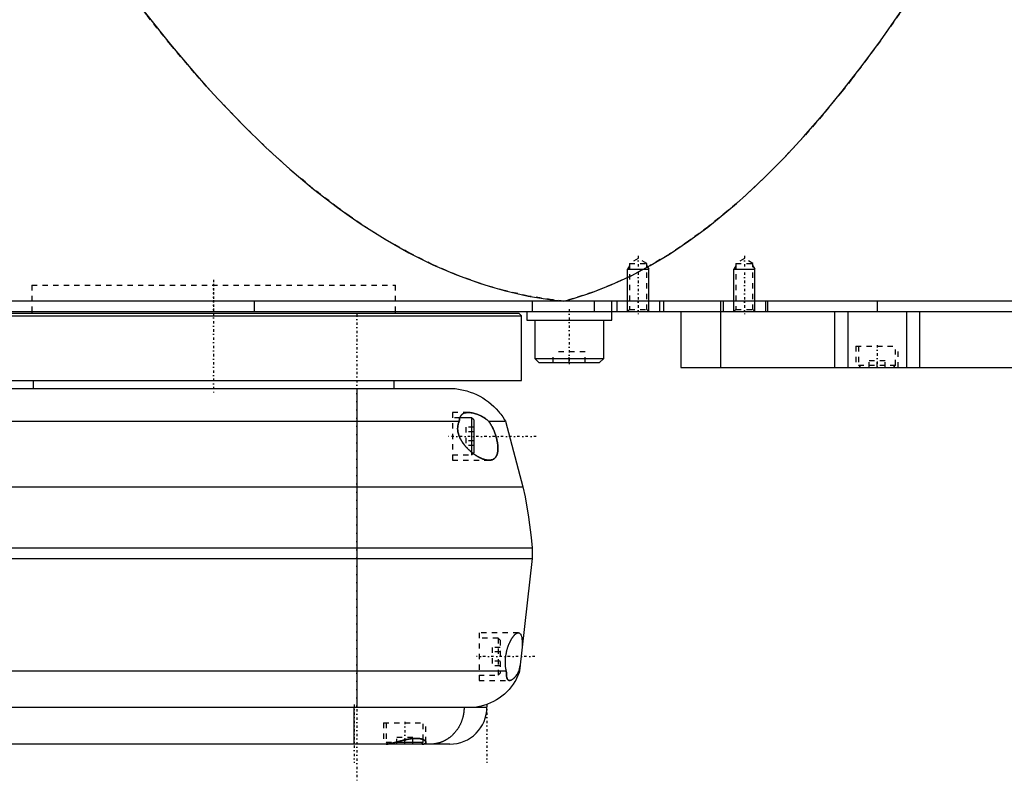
# Model space of a CAD drawing. Extents: x -168 to 702, y -1 to 861.
# Tile 6 of 9: x 363 to 549, y 302 to 446. Entities that reach past the tile are written whole.
import ezdxf

# ---------------------------------------------------------------- set-up
doc = ezdxf.new("R2010")
doc.units = 0
doc.linetypes.add('CENTER', pattern=[1.5, 0.45, -0.5, 0.05, -0.5])
doc.linetypes.add('DASHED', pattern=[2, 1, -1])
for name, color, linetype in [('AM_0', 7, 'CONTINUOUS'), ('AM_10', 7, 'CONTINUOUS'), ('AM_3', 7, 'DASHED'), ('AM_7', 7, 'CENTER')]:
    doc.layers.add(name, color=color, linetype=linetype)

msp = doc.modelspace()

# ---------------------------------------------------------------- linework, layer by layer
at = {"layer": 'AM_0', "color": 7, "linetype": 'CONTINUOUS'}
for p, q in [((702, 393), (300.5, 393)), ((407.66, 393), (407.66, 391)), ((460.01, 393), (460.01, 391)), ((471.73, 393), (471.73, 391)), ((475, 389.4), (475, 393)), ((476, 393), (476, 391)), ((484, 393), (484, 391)), ((484.75, 393), (484.75, 391)), ((495.5, 393), (495.5, 391)), ((496, 393), (496, 391)), ((504, 393), (504, 391)), ((504.35, 393), (504.35, 391)), ((525, 393), (525, 391)), ((342, 390.2), (458, 390.2)), ((342.5, 390.7), (457.5, 390.7)), ((344, 391), (698, 391)), ((365.75, 391), (365.75, 390.7)), ((434.25, 390.7), (434.25, 391)), ((458, 390.2), (457.5, 390.7)), ((458, 378), (458, 390.2)), ((459, 391), (459, 389.4)), ((488, 391), (488, 380.5)), ((495.51, 391), (495.51, 380.5)), ((517, 391), (517, 380.5)), ((519.48, 391), (519.48, 380.5)), ((530.52, 391), (530.52, 380.5)), ((533, 391), (533, 380.5)), ((459, 389.4), (475, 389.4)), ((460.5, 389.4), (460.5, 382.2)), ((473.5, 382.2), (473.5, 389.4)), ((460.5, 382.2), (461.3, 381.4)), ((460.5, 382.2), (473.5, 382.2)), ((472.7, 381.4), (473.5, 382.2)), ((461.3, 381.4), (472.7, 381.4)), ((488, 380.5), (684.3, 380.5)), ((343.28, 378), (458, 378)), ((366, 378), (366, 376.5)), ((434, 376.5), (434, 378)), ((-55.5, 376.5), (445.5, 376.5)), ((427, 376.5), (427, 316.5)), ((-56.29, 370.35), (446.29, 370.35)), ((448.6, 371), (446.39, 371)), ((449, 370.6), (448.6, 371)), ((448.6, 371), (448.6, 364.52)), ((449, 370.6), (449, 364.4)), ((451.81, 370.35), (455, 370.35)), ((455, 370.35), (458.25, 358)), ((448.89, 364.29), (449, 364.4)), ((-68.25, 358), (458.25, 358)), ((-70, 346.5), (460, 346.5)), ((460, 346.5), (460, 344.5)), ((-70, 344.5), (460, 344.5)), ((460, 344.5), (457.65, 323.3)), ((-65.14, 323.3), (455.14, 323.3)), ((457.54, 323.3), (457.65, 323.3)), ((-59.5, 316.5), (451.5, 316.5)), ((426.5, 309.5), (426.5, 316.5)), ((434.48, 309.9), (439.5, 309.9)), ((439.1, 309.5), (439.5, 309.9)), ((439.5, 309.9), (439.5, 310.35)), ((444.5, 309.5), (338.5, 309.5)), ((432.87, 309.53), (432.9, 309.5))]:
    msp.add_line(p, q, dxfattribs=at)
for points in [[(385.14, 449.85, 0), (387.39, 446.93, 0), (391.88, 441.33, 0), (396.37, 436.03, 0), (398.61, 433.49, 0), (400.86, 431.03, 0), (405.35, 426.34, 0), (409.84, 421.96, 0), (414.33, 417.88, 0), (418.83, 414.11, 0), (423.32, 410.65, 0), (425.56, 409.03, 0), (427.81, 407.49, 0), (432.3, 404.64, 0), (436.8, 402.09, 0), (441.29, 399.85, 0), (445.78, 397.92, 0), (450.27, 396.29, 0), (452.52, 395.59, 0), (454.77, 394.97, 0), (459.26, 393.95, 0), (463.75, 393.24, 0), (466, 393, 0)], [(466, 393, 0), (467.81, 393.5, 0), (471.42, 394.67, 0), (475.04, 396.1, 0), (476.84, 396.91, 0), (478.65, 397.77, 0), (482.26, 399.69, 0), (485.88, 401.86, 0), (489.49, 404.28, 0), (493.11, 406.94, 0), (496.72, 409.85, 0), (498.53, 411.4, 0), (500.33, 413.01, 0), (503.95, 416.42, 0), (507.56, 420.07, 0), (511.17, 423.97, 0), (514.79, 428.12, 0), (518.4, 432.52, 0), (520.21, 434.81, 0), (522.01, 437.16, 0), (525.62, 442.05, 0), (529.24, 447.19, 0), (531.04, 449.85, 0)], [(445.5, 376.5, 0), (445.82, 376.46, 0), (446.47, 376.36, 0), (447.1, 376.23, 0), (447.42, 376.15, 0), (447.73, 376.06, 0), (448.35, 375.86, 0), (448.96, 375.63, 0), (449.55, 375.36, 0), (450.13, 375.07, 0), (450.7, 374.74, 0), (450.98, 374.57, 0), (451.25, 374.39, 0), (451.78, 374.01, 0), (452.29, 373.6, 0), (452.77, 373.16, 0), (453.24, 372.7, 0), (453.68, 372.21, 0), (453.88, 371.96, 0), (454.09, 371.71, 0), (454.47, 371.18, 0), (454.83, 370.63, 0), (455, 370.35, 0)], [(446.29, 370.35, 0), (446.29, 370.37, 0), (446.29, 370.4, 0), (446.29, 370.43, 0), (446.29, 370.44, 0), (446.29, 370.46, 0), (446.29, 370.49, 0), (446.3, 370.52, 0), (446.3, 370.55, 0), (446.3, 370.58, 0), (446.31, 370.61, 0), (446.31, 370.62, 0), (446.31, 370.64, 0), (446.32, 370.67, 0), (446.32, 370.7, 0), (446.32, 370.73, 0), (446.33, 370.75, 0), (446.34, 370.78, 0), (446.34, 370.8, 0), (446.34, 370.81, 0), (446.35, 370.84, 0), (446.35, 370.86, 0), (446.36, 370.88, 0), (446.36, 370.89, 0), (446.37, 370.92, 0), (446.38, 370.94, 0), (446.38, 370.96, 0), (446.38, 370.97, 0), (446.39, 370.99, 0), (446.4, 371.02, 0), (446.41, 371.04, 0), (446.42, 371.07, 0), (446.43, 371.09, 0), (446.43, 371.1, 0), (446.44, 371.12, 0), (446.45, 371.14, 0), (446.46, 371.16, 0), (446.5, 371.24, 0), (446.57, 371.37, 0), (446.66, 371.48, 0), (446.75, 371.58, 0), (446.8, 371.63, 0), (446.86, 371.67, 0), (446.97, 371.75, 0), (447.09, 371.81, 0), (447.22, 371.87, 0), (447.35, 371.91, 0), (447.49, 371.95, 0), (447.57, 371.96, 0), (447.64, 371.97, 0), (447.79, 371.99, 0), (447.95, 372, 0), (448.02, 372, 0)], [(448.02, 372, 0), (448.12, 372, 0), (448.32, 371.99, 0), (448.52, 371.96, 0), (448.63, 371.95, 0), (448.73, 371.93, 0), (448.94, 371.89, 0), (449.15, 371.83, 0), (449.37, 371.77, 0), (449.58, 371.69, 0), (449.8, 371.61, 0), (449.91, 371.56, 0), (450.02, 371.52, 0), (450.23, 371.41, 0), (450.45, 371.3, 0), (450.67, 371.18, 0), (450.88, 371.05, 0), (451.09, 370.91, 0), (451.2, 370.84, 0), (451.3, 370.76, 0), (451.51, 370.61, 0), (451.71, 370.44, 0), (451.81, 370.35, 0)], [(451.9, 363, 0), (451.87, 363, 0), (451.8, 363, 0), (451.73, 363.01, 0), (451.7, 363.01, 0), (451.67, 363.01, 0), (451.6, 363.02, 0), (451.53, 363.03, 0), (451.46, 363.04, 0), (451.4, 363.05, 0), (451.33, 363.06, 0), (451.29, 363.07, 0), (451.26, 363.08, 0), (451.19, 363.1, 0), (451.12, 363.12, 0), (451.05, 363.14, 0), (450.98, 363.16, 0), (450.9, 363.18, 0), (450.87, 363.19, 0), (450.83, 363.21, 0), (450.75, 363.23, 0), (450.68, 363.26, 0), (450.64, 363.28, 0), (450.6, 363.29, 0), (450.53, 363.32, 0), (450.45, 363.36, 0), (450.41, 363.37, 0), (450.37, 363.39, 0), (450.3, 363.43, 0), (450.22, 363.46, 0), (450.14, 363.5, 0), (450.06, 363.54, 0), (449.98, 363.58, 0), (449.94, 363.61, 0), (449.9, 363.63, 0), (449.82, 363.67, 0), (449.74, 363.72, 0), (449.66, 363.77, 0), (449.58, 363.81, 0), (449.5, 363.86, 0), (449.46, 363.89, 0), (449.42, 363.92, 0), (449.34, 363.97, 0), (449.26, 364.02, 0), (449.18, 364.08, 0), (449.1, 364.13, 0), (449.02, 364.19, 0), (448.98, 364.22, 0), (448.94, 364.25, 0), (448.87, 364.31, 0), (448.79, 364.37, 0), (448.71, 364.43, 0), (448.63, 364.49, 0), (448.56, 364.55, 0), (448.52, 364.58, 0), (448.48, 364.62, 0), (448.41, 364.68, 0), (448.33, 364.75, 0), (448.26, 364.81, 0), (448.18, 364.88, 0), (448.11, 364.95, 0), (448.08, 364.98, 0), (448.04, 365.01, 0), (447.97, 365.08, 0), (447.89, 365.16, 0), (447.86, 365.19, 0), (447.82, 365.23, 0), (447.75, 365.31, 0), (447.68, 365.38, 0), (447.64, 365.42, 0), (447.6, 365.46, 0), (447.53, 365.54, 0), (447.46, 365.62, 0), (447.39, 365.7, 0), (447.32, 365.79, 0), (447.25, 365.87, 0), (447.22, 365.92, 0), (447.18, 365.96, 0), (447.12, 366.05, 0), (447.05, 366.14, 0), (446.98, 366.23, 0), (446.92, 366.32, 0), (446.86, 366.41, 0), (446.83, 366.46, 0), (446.8, 366.5, 0), (446.74, 366.6, 0), (446.68, 366.69, 0), (446.62, 366.79, 0), (446.57, 366.89, 0), (446.51, 366.99, 0), (446.49, 367.04, 0), (446.46, 367.09, 0), (446.41, 367.19, 0), (446.37, 367.29, 0), (446.32, 367.39, 0), (446.28, 367.49, 0), (446.24, 367.59, 0), (446.22, 367.65, 0), (446.2, 367.7, 0), (446.17, 367.8, 0), (446.13, 367.91, 0), (446.11, 368.01, 0), (446.08, 368.11, 0), (446.05, 368.22, 0), (446.04, 368.27, 0), (446.03, 368.33, 0), (446.01, 368.43, 0), (446, 368.54, 0), (445.99, 368.59, 0), (445.99, 368.64, 0), (445.98, 368.75, 0), (445.97, 368.85, 0), (445.97, 368.91, 0), (445.97, 368.96, 0), (445.97, 369.06, 0), (445.98, 369.17, 0), (445.98, 369.27, 0), (445.99, 369.37, 0), (446.01, 369.47, 0), (446.02, 369.52, 0), (446.03, 369.57, 0), (446.05, 369.67, 0), (446.07, 369.77, 0), (446.1, 369.86, 0), (446.12, 369.96, 0), (446.16, 370.05, 0), (446.17, 370.09, 0), (446.19, 370.14, 0), (446.23, 370.22, 0), (446.27, 370.31, 0), (446.29, 370.35, 0)], [(451.81, 370.35, 0), (451.84, 370.32, 0), (451.89, 370.25, 0), (451.94, 370.18, 0), (451.96, 370.15, 0), (451.99, 370.11, 0), (452.03, 370.05, 0), (452.08, 369.97, 0), (452.13, 369.9, 0), (452.18, 369.83, 0), (452.22, 369.75, 0), (452.25, 369.71, 0), (452.27, 369.67, 0), (452.32, 369.59, 0), (452.36, 369.51, 0), (452.41, 369.43, 0), (452.45, 369.35, 0), (452.5, 369.26, 0), (452.52, 369.22, 0), (452.54, 369.18, 0), (452.59, 369.09, 0), (452.63, 369, 0), (452.65, 368.96, 0), (452.67, 368.91, 0), (452.71, 368.82, 0), (452.75, 368.73, 0), (452.77, 368.69, 0), (452.79, 368.64, 0), (452.83, 368.55, 0), (452.87, 368.46, 0), (452.91, 368.36, 0), (452.94, 368.27, 0), (452.98, 368.17, 0), (453, 368.12, 0), (453.01, 368.08, 0), (453.05, 367.98, 0), (453.08, 367.88, 0), (453.11, 367.79, 0), (453.14, 367.69, 0), (453.17, 367.6, 0), (453.19, 367.55, 0), (453.2, 367.5, 0), (453.23, 367.4, 0), (453.26, 367.31, 0), (453.28, 367.21, 0), (453.31, 367.12, 0), (453.33, 367.02, 0), (453.34, 366.98, 0), (453.35, 366.93, 0), (453.37, 366.84, 0), (453.39, 366.74, 0), (453.41, 366.65, 0), (453.43, 366.55, 0), (453.45, 366.46, 0), (453.46, 366.41, 0), (453.46, 366.36, 0), (453.48, 366.27, 0), (453.49, 366.17, 0), (453.51, 366.08, 0), (453.52, 365.98, 0), (453.53, 365.89, 0), (453.53, 365.84, 0), (453.54, 365.79, 0), (453.54, 365.7, 0), (453.55, 365.61, 0), (453.55, 365.56, 0), (453.56, 365.52, 0), (453.56, 365.43, 0), (453.56, 365.34, 0), (453.56, 365.29, 0), (453.56, 365.25, 0), (453.56, 365.16, 0), (453.56, 365.08, 0), (453.55, 364.99, 0), (453.55, 364.91, 0), (453.54, 364.83, 0), (453.54, 364.79, 0), (453.54, 364.75, 0), (453.53, 364.67, 0), (453.52, 364.59, 0), (453.5, 364.51, 0), (453.49, 364.44, 0), (453.47, 364.37, 0), (453.47, 364.33, 0), (453.46, 364.3, 0), (453.44, 364.23, 0), (453.42, 364.17, 0), (453.4, 364.1, 0), (453.38, 364.04, 0), (453.36, 363.98, 0), (453.34, 363.95, 0), (453.33, 363.92, 0), (453.31, 363.87, 0), (453.28, 363.81, 0), (453.25, 363.76, 0), (453.22, 363.71, 0), (453.19, 363.66, 0), (453.18, 363.63, 0), (453.16, 363.61, 0), (453.13, 363.56, 0), (453.09, 363.52, 0), (453.05, 363.48, 0), (453.02, 363.44, 0), (452.98, 363.4, 0), (452.96, 363.38, 0), (452.94, 363.36, 0), (452.9, 363.32, 0), (452.86, 363.29, 0), (452.83, 363.28, 0), (452.81, 363.26, 0), (452.77, 363.23, 0), (452.72, 363.2, 0), (452.7, 363.19, 0), (452.68, 363.18, 0), (452.63, 363.15, 0), (452.58, 363.13, 0), (452.53, 363.11, 0), (452.48, 363.09, 0), (452.43, 363.07, 0), (452.4, 363.07, 0), (452.37, 363.06, 0), (452.32, 363.05, 0), (452.27, 363.03, 0), (452.21, 363.02, 0), (452.16, 363.02, 0), (452.1, 363.01, 0), (452.07, 363.01, 0), (452.04, 363, 0), (451.99, 363, 0), (451.93, 363, 0), (451.9, 363, 0)], [(458.25, 358, 0), (458.67, 356.1, 0), (459.35, 352.28, 0), (459.83, 348.43, 0), (460, 346.5, 0)], [(455.14, 323.3, 0), (455.14, 323.34, 0), (455.12, 323.42, 0), (455.1, 323.49, 0), (455.09, 323.53, 0), (455.09, 323.57, 0), (455.07, 323.66, 0), (455.06, 323.74, 0), (455.05, 323.82, 0), (455.03, 323.91, 0), (455.02, 323.99, 0), (455.02, 324.04, 0), (455.01, 324.08, 0), (455, 324.17, 0), (455, 324.26, 0), (454.99, 324.35, 0), (454.98, 324.44, 0), (454.98, 324.53, 0), (454.98, 324.58, 0), (454.97, 324.62, 0), (454.97, 324.72, 0), (454.97, 324.81, 0), (454.97, 324.86, 0), (454.97, 324.9, 0), (454.97, 325, 0), (454.97, 325.09, 0), (454.97, 325.14, 0), (454.97, 325.18, 0), (454.98, 325.28, 0), (454.98, 325.37, 0), (454.99, 325.47, 0), (454.99, 325.56, 0), (455, 325.65, 0), (455, 325.7, 0), (455.01, 325.74, 0), (455.02, 325.84, 0), (455.03, 325.93, 0), (455.04, 326.02, 0), (455.05, 326.11, 0), (455.06, 326.21, 0), (455.07, 326.25, 0), (455.08, 326.3, 0), (455.09, 326.39, 0), (455.11, 326.49, 0), (455.13, 326.58, 0), (455.15, 326.67, 0), (455.16, 326.77, 0), (455.17, 326.81, 0), (455.18, 326.86, 0), (455.21, 326.95, 0), (455.23, 327.04, 0), (455.25, 327.14, 0), (455.27, 327.23, 0), (455.3, 327.32, 0), (455.31, 327.36, 0), (455.32, 327.41, 0), (455.35, 327.5, 0), (455.38, 327.59, 0), (455.4, 327.67, 0), (455.43, 327.76, 0), (455.46, 327.84, 0), (455.48, 327.89, 0), (455.49, 327.93, 0), (455.52, 328.01, 0), (455.55, 328.1, 0), (455.57, 328.14, 0), (455.58, 328.18, 0), (455.61, 328.26, 0), (455.65, 328.34, 0), (455.66, 328.37, 0), (455.68, 328.41, 0), (455.71, 328.49, 0), (455.74, 328.56, 0), (455.78, 328.64, 0), (455.81, 328.71, 0), (455.84, 328.78, 0), (455.86, 328.81, 0), (455.88, 328.85, 0), (455.91, 328.92, 0), (455.94, 328.98, 0), (455.98, 329.05, 0), (456.01, 329.11, 0), (456.05, 329.17, 0), (456.06, 329.2, 0), (456.08, 329.23, 0), (456.12, 329.29, 0), (456.15, 329.35, 0), (456.19, 329.41, 0), (456.23, 329.47, 0), (456.26, 329.52, 0), (456.28, 329.55, 0), (456.3, 329.58, 0), (456.34, 329.63, 0), (456.37, 329.68, 0), (456.41, 329.73, 0), (456.45, 329.78, 0), (456.48, 329.83, 0), (456.5, 329.86, 0), (456.52, 329.88, 0), (456.56, 329.92, 0), (456.6, 329.97, 0), (456.63, 330.01, 0), (456.67, 330.05, 0), (456.71, 330.09, 0), (456.73, 330.11, 0), (456.75, 330.13, 0), (456.78, 330.16, 0), (456.82, 330.2, 0), (456.84, 330.21, 0), (456.85, 330.23, 0), (456.89, 330.26, 0), (456.93, 330.29, 0), (456.94, 330.3, 0), (456.96, 330.31, 0), (457, 330.34, 0), (457.03, 330.36, 0), (457.07, 330.38, 0), (457.1, 330.4, 0), (457.13, 330.42, 0), (457.15, 330.43, 0), (457.17, 330.44, 0), (457.2, 330.45, 0), (457.23, 330.46, 0), (457.26, 330.47, 0), (457.29, 330.48, 0), (457.32, 330.49, 0), (457.34, 330.49, 0), (457.35, 330.49, 0), (457.38, 330.5, 0), (457.41, 330.5, 0), (457.42, 330.5, 0)], [(457.42, 330.5, 0), (457.47, 330.5, 0), (457.55, 330.48, 0), (457.63, 330.44, 0), (457.67, 330.42, 0), (457.71, 330.39, 0), (457.78, 330.32, 0), (457.85, 330.22, 0), (457.91, 330.11, 0), (457.96, 329.98, 0), (458, 329.84, 0), (458.02, 329.76, 0), (458.04, 329.68, 0), (458.08, 329.5, 0), (458.1, 329.31, 0), (458.12, 329.11, 0), (458.14, 328.89, 0), (458.15, 328.66, 0), (458.15, 328.54, 0), (458.15, 328.41, 0), (458.15, 328.15, 0), (458.15, 327.89, 0), (458.14, 327.75, 0)], [(457.65, 323.3, 0), (457.55, 323, 0), (457.32, 322.43, 0), (457.05, 321.86, 0), (456.91, 321.59, 0), (456.75, 321.32, 0), (456.42, 320.79, 0), (456.06, 320.29, 0), (455.66, 319.81, 0), (455.23, 319.35, 0), (454.78, 318.93, 0), (454.55, 318.73, 0), (454.31, 318.53, 0), (453.8, 318.16, 0), (453.28, 317.83, 0), (452.74, 317.52, 0), (452.18, 317.26, 0), (451.6, 317.02, 0), (451.31, 316.92, 0), (451.01, 316.83, 0), (450.42, 316.67, 0), (449.81, 316.55, 0), (449.5, 316.5, 0)], [(455.75, 321.5, 0), (455.71, 321.5, 0), (455.64, 321.51, 0), (455.57, 321.54, 0), (455.54, 321.55, 0), (455.51, 321.57, 0), (455.45, 321.62, 0), (455.4, 321.67, 0), (455.36, 321.74, 0), (455.31, 321.82, 0), (455.28, 321.91, 0), (455.26, 321.96, 0), (455.25, 322.02, 0), (455.22, 322.13, 0), (455.2, 322.25, 0), (455.18, 322.39, 0), (455.17, 322.54, 0), (455.16, 322.69, 0), (455.15, 322.77, 0), (455.15, 322.85, 0), (455.15, 323.03, 0), (455.14, 323.21, 0), (455.14, 323.3, 0)], [(457.54, 323.3, 0), (457.49, 323.21, 0), (457.4, 323.03, 0), (457.3, 322.86, 0), (457.25, 322.78, 0), (457.2, 322.7, 0), (457.09, 322.54, 0), (456.99, 322.4, 0), (456.88, 322.27, 0), (456.78, 322.15, 0), (456.67, 322.03, 0), (456.62, 321.98, 0), (456.57, 321.93, 0), (456.46, 321.84, 0), (456.36, 321.75, 0), (456.26, 321.68, 0), (456.16, 321.62, 0), (456.06, 321.58, 0), (456.01, 321.56, 0), (455.97, 321.54, 0), (455.88, 321.51, 0), (455.79, 321.5, 0), (455.75, 321.5, 0)], [(457.76, 324.34, 0), (457.76, 324.3, 0), (457.75, 324.24, 0), (457.74, 324.18, 0), (457.73, 324.15, 0), (457.72, 324.12, 0), (457.71, 324.06, 0), (457.7, 324, 0), (457.69, 323.94, 0), (457.67, 323.88, 0), (457.66, 323.82, 0), (457.66, 323.79, 0), (457.65, 323.77, 0), (457.64, 323.71, 0), (457.62, 323.65, 0), (457.61, 323.6, 0), (457.6, 323.54, 0), (457.58, 323.49, 0), (457.58, 323.46, 0), (457.57, 323.43, 0), (457.56, 323.38, 0), (457.54, 323.33, 0), (457.54, 323.3, 0)], [(447.19, 316.5, 0), (447.19, 316.45, 0), (447.19, 316.35, 0), (447.19, 316.24, 0), (447.19, 316.19, 0), (447.19, 316.14, 0), (447.18, 316.04, 0), (447.17, 315.94, 0), (447.17, 315.83, 0), (447.16, 315.73, 0), (447.15, 315.63, 0), (447.14, 315.58, 0), (447.13, 315.53, 0), (447.12, 315.43, 0), (447.1, 315.33, 0), (447.09, 315.23, 0), (447.07, 315.13, 0), (447.05, 315.03, 0), (447.04, 314.98, 0), (447.03, 314.93, 0), (447.01, 314.83, 0), (446.99, 314.73, 0), (446.97, 314.68, 0), (446.96, 314.63, 0), (446.94, 314.53, 0), (446.91, 314.43, 0), (446.9, 314.38, 0), (446.88, 314.33, 0), (446.85, 314.24, 0), (446.82, 314.14, 0), (446.79, 314.04, 0), (446.76, 313.95, 0), (446.72, 313.85, 0), (446.7, 313.81, 0), (446.68, 313.76, 0), (446.65, 313.66, 0), (446.61, 313.57, 0), (446.57, 313.48, 0), (446.53, 313.39, 0), (446.49, 313.29, 0), (446.46, 313.25, 0), (446.44, 313.2, 0), (446.4, 313.11, 0), (446.35, 313.03, 0), (446.31, 312.94, 0), (446.26, 312.85, 0), (446.21, 312.76, 0), (446.18, 312.72, 0), (446.16, 312.68, 0), (446.11, 312.59, 0), (446.05, 312.51, 0), (446, 312.42, 0), (445.95, 312.34, 0), (445.89, 312.26, 0), (445.86, 312.22, 0), (445.83, 312.18, 0), (445.78, 312.1, 0), (445.72, 312.02, 0), (445.66, 311.94, 0), (445.6, 311.87, 0), (445.53, 311.79, 0), (445.5, 311.75, 0), (445.47, 311.72, 0), (445.41, 311.64, 0), (445.34, 311.57, 0), (445.31, 311.53, 0), (445.27, 311.5, 0), (445.21, 311.43, 0), (445.14, 311.36, 0), (445.11, 311.32, 0), (445.07, 311.29, 0), (445, 311.22, 0), (444.93, 311.15, 0), (444.86, 311.09, 0), (444.79, 311.02, 0), (444.71, 310.96, 0), (444.68, 310.93, 0), (444.64, 310.9, 0), (444.57, 310.84, 0), (444.49, 310.78, 0), (444.42, 310.72, 0), (444.34, 310.67, 0), (444.26, 310.61, 0), (444.22, 310.58, 0), (444.18, 310.56, 0), (444.1, 310.5, 0), (444.02, 310.45, 0), (443.94, 310.4, 0), (443.86, 310.35, 0), (443.78, 310.3, 0), (443.74, 310.28, 0), (443.7, 310.26, 0), (443.62, 310.21, 0), (443.53, 310.17, 0), (443.45, 310.13, 0), (443.37, 310.08, 0), (443.28, 310.04, 0), (443.24, 310.03, 0), (443.19, 310.01, 0), (443.11, 309.97, 0), (443.02, 309.93, 0), (442.94, 309.9, 0), (442.85, 309.87, 0), (442.76, 309.83, 0), (442.72, 309.82, 0), (442.67, 309.8, 0), (442.59, 309.78, 0), (442.5, 309.75, 0), (442.45, 309.73, 0), (442.41, 309.72, 0), (442.32, 309.7, 0), (442.23, 309.67, 0), (442.18, 309.66, 0), (442.14, 309.65, 0), (442.05, 309.63, 0), (441.96, 309.61, 0), (441.87, 309.6, 0), (441.78, 309.58, 0), (441.69, 309.57, 0), (441.64, 309.56, 0), (441.6, 309.55, 0), (441.51, 309.54, 0), (441.41, 309.53, 0), (441.32, 309.52, 0), (441.23, 309.51, 0), (441.14, 309.51, 0), (441.09, 309.51, 0), (441.05, 309.5, 0), (440.96, 309.5, 0), (440.86, 309.5, 0), (440.82, 309.5, 0)], [(432.52, 309.5, 0), (432.54, 309.5, 0), (432.59, 309.5, 0), (432.64, 309.5, 0), (432.67, 309.51, 0), (432.7, 309.51, 0), (432.76, 309.51, 0), (432.81, 309.52, 0), (432.88, 309.53, 0), (432.94, 309.54, 0), (433, 309.55, 0), (433.03, 309.55, 0), (433.07, 309.56, 0), (433.14, 309.57, 0), (433.21, 309.58, 0), (433.28, 309.6, 0), (433.35, 309.61, 0), (433.42, 309.63, 0), (433.46, 309.64, 0), (433.5, 309.65, 0), (433.57, 309.66, 0), (433.65, 309.68, 0), (433.69, 309.69, 0), (433.73, 309.7, 0), (433.81, 309.72, 0), (433.89, 309.74, 0), (433.93, 309.75, 0), (433.98, 309.76, 0), (434.06, 309.79, 0), (434.15, 309.81, 0), (434.23, 309.83, 0), (434.32, 309.86, 0), (434.41, 309.88, 0), (434.45, 309.89, 0), (434.5, 309.9, 0), (434.58, 309.93, 0), (434.68, 309.95, 0), (434.77, 309.98, 0), (434.86, 310, 0), (434.95, 310.03, 0), (435, 310.04, 0), (435.04, 310.05, 0), (435.14, 310.08, 0), (435.23, 310.1, 0), (435.33, 310.13, 0), (435.42, 310.15, 0), (435.52, 310.18, 0), (435.56, 310.19, 0), (435.61, 310.2, 0), (435.71, 310.23, 0), (435.8, 310.25, 0), (435.9, 310.27, 0), (436, 310.3, 0), (436.09, 310.32, 0), (436.14, 310.33, 0), (436.19, 310.34, 0), (436.29, 310.36, 0), (436.38, 310.38, 0), (436.48, 310.4, 0), (436.58, 310.42, 0), (436.67, 310.44, 0), (436.72, 310.45, 0), (436.77, 310.46, 0), (436.86, 310.47, 0), (436.96, 310.49, 0), (437.01, 310.5, 0), (437.05, 310.5, 0), (437.15, 310.52, 0), (437.24, 310.53, 0), (437.29, 310.54, 0), (437.34, 310.54, 0), (437.43, 310.55, 0), (437.52, 310.56, 0), (437.61, 310.57, 0), (437.7, 310.58, 0), (437.79, 310.58, 0), (437.83, 310.58, 0), (437.88, 310.59, 0), (437.96, 310.59, 0), (438.05, 310.59, 0), (438.13, 310.59, 0), (438.21, 310.59, 0), (438.3, 310.59, 0), (438.34, 310.59, 0), (438.38, 310.59, 0), (438.45, 310.58, 0), (438.53, 310.58, 0), (438.61, 310.57, 0), (438.68, 310.56, 0), (438.75, 310.55, 0), (438.79, 310.55, 0), (438.83, 310.54, 0), (438.89, 310.53, 0), (438.96, 310.52, 0), (439.03, 310.51, 0), (439.09, 310.49, 0), (439.15, 310.48, 0), (439.18, 310.47, 0), (439.21, 310.46, 0), (439.27, 310.44, 0), (439.32, 310.42, 0), (439.37, 310.41, 0), (439.43, 310.39, 0), (439.47, 310.37, 0), (439.5, 310.35, 0), (439.52, 310.34, 0), (439.57, 310.32, 0), (439.61, 310.3, 0), (439.63, 310.29, 0), (439.65, 310.28, 0), (439.69, 310.25, 0), (439.72, 310.23, 0), (439.74, 310.22, 0), (439.76, 310.21, 0), (439.79, 310.18, 0), (439.82, 310.16, 0), (439.85, 310.13, 0), (439.87, 310.11, 0), (439.9, 310.08, 0), (439.91, 310.07, 0), (439.92, 310.06, 0), (439.93, 310.03, 0), (439.95, 310.01, 0), (439.96, 309.98, 0), (439.98, 309.96, 0), (439.99, 309.93, 0), (439.99, 309.92, 0), (439.99, 309.91, 0), (440, 309.88, 0), (440, 309.86, 0), (440, 309.85, 0)], [(440, 309.85, 0), (440, 309.83, 0), (439.99, 309.8, 0), (439.99, 309.77, 0), (439.98, 309.75, 0), (439.97, 309.74, 0), (439.95, 309.71, 0), (439.93, 309.68, 0), (439.9, 309.66, 0), (439.87, 309.63, 0), (439.83, 309.61, 0), (439.81, 309.6, 0), (439.79, 309.59, 0), (439.75, 309.57, 0), (439.7, 309.55, 0), (439.64, 309.54, 0), (439.58, 309.53, 0), (439.52, 309.52, 0), (439.49, 309.51, 0), (439.45, 309.51, 0), (439.38, 309.5, 0), (439.31, 309.5, 0), (439.27, 309.5, 0)]]:
    msp.add_polyline3d(points, dxfattribs=at)
msp.add_arc((444.5, 316.5), 7, 270, 0, dxfattribs=at)
at = {"layer": 'AM_10', "color": 7, "linetype": 'CONTINUOUS'}
for p, q in [((478.38, 399.66), (478, 399)), ((478, 391), (478, 399)), ((478, 399), (482, 399)), ((481.62, 399.66), (482, 399)), ((482, 391), (482, 399)), ((498.38, 399.66), (498, 399)), ((498, 391), (498, 399)), ((498, 399), (502, 399)), ((501.62, 399.66), (502, 399)), ((502, 391), (502, 399))]:
    msp.add_line(p, q, dxfattribs=at)
at = {"layer": 'AM_3', "color": 6, "linetype": 'DASHED'}
for p, q in [((480, 401), (478.38, 400.06)), ((481.62, 400.06), (480, 401)), ((500, 401), (498.38, 400.06)), ((501.62, 400.06), (500, 401)), ((478.38, 400.06), (478.38, 391.38)), ((478.38, 400.06), (481.62, 400.06)), ((481.62, 391.38), (481.62, 400.06)), ((498.38, 400.06), (498.38, 391.38)), ((498.38, 400.06), (501.62, 400.06)), ((501.62, 391.38), (501.62, 400.06)), ((365.75, 396), (365.75, 391)), ((365.75, 396), (434.25, 396)), ((434.25, 391), (434.25, 396)), ((478.38, 391.38), (478, 391)), ((478.38, 391.38), (481.62, 391.38)), ((482, 391), (481.62, 391.38)), ((498.38, 391.38), (498, 391)), ((498.38, 391.38), (501.62, 391.38)), ((502, 391), (501.62, 391.38)), ((521, 384.5), (521, 380.5)), ((521, 384.5), (529, 384.5)), ((521.5, 384.5), (521.5, 380.9)), ((528.5, 380.9), (528.5, 384.5)), ((529, 380.5), (529, 384.5)), ((464, 381.4), (464, 383.4)), ((470, 383.4), (464, 383.4)), ((467, 381.4), (467, 383.4)), ((470, 381.4), (470, 383.4)), ((521.5, 380.9), (521.9, 380.5)), ((521.5, 380.9), (528.5, 380.9)), ((523.5, 380.5), (523.5, 381.75)), ((526.5, 381.75), (523.5, 381.75)), ((525, 380.5), (525, 381.75)), ((526.5, 380.5), (526.5, 381.75)), ((528.1, 380.5), (528.5, 380.9)), ((448.02, 372), (445, 372)), ((445, 372), (445, 363)), ((448.02, 372), (448.01, 372)), ((446.39, 371), (445, 371)), ((447.5, 369.23), (447.5, 365.77)), ((449, 369.23), (447.5, 369.23)), ((449, 368.37), (447.5, 368.37)), ((449, 366.63), (447.5, 366.63)), ((449, 365.77), (447.5, 365.77)), ((445, 364), (448.6, 364)), ((448.6, 364.52), (448.6, 364)), ((448.6, 364), (448.89, 364.29)), ((445, 363), (451.9, 363)), ((457.42, 330.5), (450, 330.5)), ((450, 330.5), (450, 321.5)), ((453.6, 329.5), (450, 329.5)), ((454, 329.1), (453.6, 329.5)), ((453.6, 329.5), (453.6, 322.5)), ((454, 329.1), (454, 322.9)), ((452.5, 327.73), (452.5, 324.27)), ((454, 327.73), (452.5, 327.73)), ((454, 326.87), (452.5, 326.87)), ((454, 325.13), (452.5, 325.13)), ((454, 324.27), (452.5, 324.27)), ((453.6, 322.5), (454, 322.9)), ((450, 322.5), (453.6, 322.5)), ((450, 321.5), (455.75, 321.5)), ((432, 313.5), (432, 309.5)), ((432, 313.5), (440, 313.5)), ((432.5, 313.5), (432.5, 309.9)), ((439.5, 310.35), (439.5, 313.5)), ((440, 309.85), (440, 313.5)), ((432.5, 309.9), (432.87, 309.53)), ((432.5, 309.9), (434.48, 309.9)), ((434.5, 309.5), (434.5, 310.75)), ((437.5, 310.75), (434.5, 310.75)), ((436, 309.5), (436, 310.75)), ((437.5, 309.5), (437.5, 310.75)), ((439.1, 309.5), (432.9, 309.5))]:
    msp.add_line(p, q, dxfattribs=at)
for points in [[(466, 393, 0), (463.75, 393.24, 0), (459.26, 393.95, 0), (454.77, 394.97, 0), (452.52, 395.59, 0), (450.27, 396.29, 0), (445.78, 397.92, 0), (441.29, 399.85, 0), (436.8, 402.09, 0), (432.3, 404.64, 0), (427.81, 407.49, 0), (425.56, 409.03, 0), (423.32, 410.65, 0), (418.83, 414.11, 0), (414.33, 417.88, 0), (409.84, 421.96, 0), (405.35, 426.34, 0), (400.86, 431.03, 0), (398.61, 433.49, 0), (396.37, 436.03, 0), (391.88, 441.33, 0), (387.39, 446.93, 0), (385.14, 449.85, 0)], [(531.04, 449.85, 0), (529.24, 447.19, 0), (525.62, 442.05, 0), (522.01, 437.16, 0), (520.21, 434.81, 0), (518.4, 432.52, 0), (514.79, 428.12, 0), (511.17, 423.97, 0), (507.56, 420.07, 0), (503.95, 416.42, 0), (500.33, 413.01, 0), (498.53, 411.4, 0), (496.72, 409.85, 0), (493.11, 406.94, 0), (489.49, 404.28, 0), (485.88, 401.86, 0), (482.26, 399.69, 0), (478.65, 397.77, 0), (476.84, 396.91, 0), (475.04, 396.1, 0), (471.42, 394.67, 0), (467.81, 393.5, 0), (466, 393, 0)], [(446.91, 371.71, 0), (446.89, 371.69, 0), (446.85, 371.67, 0), (446.82, 371.64, 0), (446.8, 371.62, 0), (446.78, 371.61, 0), (446.75, 371.57, 0), (446.71, 371.54, 0), (446.68, 371.51, 0), (446.65, 371.47, 0), (446.62, 371.43, 0), (446.6, 371.41, 0), (446.59, 371.39, 0), (446.56, 371.35, 0), (446.53, 371.31, 0), (446.51, 371.27, 0), (446.49, 371.22, 0), (446.46, 371.17, 0), (446.45, 371.15, 0), (446.44, 371.13, 0), (446.42, 371.08, 0), (446.4, 371.03, 0), (446.39, 371, 0)], [(447.79, 371.99, 0), (447.76, 371.99, 0), (447.71, 371.98, 0), (447.65, 371.98, 0), (447.63, 371.97, 0), (447.6, 371.97, 0), (447.55, 371.96, 0), (447.5, 371.95, 0), (447.44, 371.94, 0), (447.39, 371.92, 0), (447.34, 371.91, 0), (447.32, 371.9, 0), (447.29, 371.89, 0), (447.25, 371.88, 0), (447.2, 371.86, 0), (447.15, 371.84, 0), (447.1, 371.82, 0), (447.06, 371.8, 0), (447.04, 371.79, 0), (447.02, 371.77, 0), (446.97, 371.75, 0), (446.93, 371.72, 0), (446.91, 371.71, 0)], [(448.01, 372, 0), (447.97, 372, 0), (447.9, 372, 0), (447.83, 371.99, 0), (447.79, 371.99, 0)], [(451.81, 370.35, 0), (451.71, 370.44, 0), (451.51, 370.61, 0), (451.3, 370.76, 0), (451.2, 370.84, 0), (451.09, 370.91, 0), (450.88, 371.05, 0), (450.66, 371.18, 0), (450.45, 371.3, 0), (450.23, 371.41, 0), (450.02, 371.52, 0), (449.91, 371.56, 0), (449.8, 371.61, 0), (449.58, 371.69, 0), (449.37, 371.77, 0), (449.15, 371.83, 0), (448.94, 371.89, 0), (448.73, 371.93, 0), (448.63, 371.95, 0), (448.53, 371.96, 0), (448.32, 371.99, 0), (448.12, 372, 0), (448.02, 372, 0)], [(446.29, 370.35, 0), (446.27, 370.31, 0), (446.23, 370.22, 0), (446.19, 370.14, 0), (446.17, 370.09, 0), (446.16, 370.05, 0), (446.12, 369.96, 0), (446.1, 369.86, 0), (446.07, 369.77, 0), (446.05, 369.67, 0), (446.03, 369.57, 0), (446.02, 369.52, 0), (446.01, 369.47, 0), (445.99, 369.37, 0), (445.98, 369.27, 0), (445.98, 369.17, 0), (445.97, 369.06, 0), (445.97, 368.96, 0), (445.97, 368.91, 0), (445.97, 368.85, 0), (445.98, 368.75, 0), (445.99, 368.64, 0), (445.99, 368.59, 0), (446, 368.54, 0), (446.01, 368.43, 0), (446.03, 368.33, 0), (446.04, 368.27, 0), (446.05, 368.22, 0), (446.08, 368.11, 0), (446.11, 368.01, 0), (446.13, 367.91, 0), (446.17, 367.8, 0), (446.2, 367.7, 0), (446.22, 367.65, 0), (446.24, 367.59, 0), (446.28, 367.49, 0), (446.32, 367.39, 0), (446.37, 367.29, 0), (446.41, 367.19, 0), (446.46, 367.09, 0), (446.49, 367.04, 0), (446.51, 366.99, 0), (446.57, 366.89, 0), (446.62, 366.79, 0), (446.68, 366.69, 0), (446.74, 366.6, 0), (446.8, 366.5, 0), (446.83, 366.46, 0), (446.86, 366.41, 0), (446.92, 366.32, 0), (446.98, 366.23, 0), (447.05, 366.14, 0), (447.12, 366.05, 0), (447.18, 365.96, 0), (447.22, 365.92, 0), (447.25, 365.87, 0), (447.32, 365.79, 0), (447.39, 365.7, 0), (447.46, 365.62, 0), (447.53, 365.54, 0), (447.6, 365.46, 0), (447.64, 365.42, 0), (447.68, 365.38, 0), (447.75, 365.31, 0), (447.82, 365.23, 0), (447.86, 365.19, 0), (447.89, 365.16, 0), (447.97, 365.08, 0), (448.04, 365.01, 0), (448.08, 364.98, 0), (448.11, 364.95, 0), (448.18, 364.88, 0), (448.26, 364.81, 0), (448.33, 364.75, 0), (448.41, 364.68, 0), (448.48, 364.62, 0), (448.52, 364.58, 0), (448.56, 364.55, 0), (448.63, 364.49, 0), (448.71, 364.43, 0), (448.79, 364.37, 0), (448.87, 364.31, 0), (448.94, 364.25, 0), (448.98, 364.22, 0), (449.02, 364.19, 0), (449.1, 364.13, 0), (449.18, 364.08, 0), (449.26, 364.02, 0), (449.34, 363.97, 0), (449.42, 363.92, 0), (449.46, 363.89, 0), (449.5, 363.86, 0), (449.58, 363.81, 0), (449.66, 363.77, 0), (449.74, 363.72, 0), (449.82, 363.67, 0), (449.9, 363.63, 0), (449.94, 363.61, 0), (449.98, 363.58, 0), (450.06, 363.54, 0), (450.14, 363.5, 0), (450.22, 363.46, 0), (450.3, 363.43, 0), (450.37, 363.39, 0), (450.41, 363.37, 0), (450.45, 363.36, 0), (450.53, 363.32, 0), (450.6, 363.29, 0), (450.64, 363.28, 0), (450.68, 363.26, 0), (450.75, 363.23, 0), (450.83, 363.21, 0), (450.87, 363.19, 0), (450.9, 363.18, 0), (450.98, 363.16, 0), (451.05, 363.14, 0), (451.12, 363.12, 0), (451.19, 363.1, 0), (451.26, 363.08, 0), (451.29, 363.07, 0), (451.33, 363.06, 0), (451.4, 363.05, 0), (451.46, 363.04, 0), (451.53, 363.03, 0), (451.6, 363.02, 0), (451.67, 363.01, 0), (451.7, 363.01, 0), (451.73, 363.01, 0), (451.8, 363, 0), (451.87, 363, 0), (451.9, 363, 0)], [(446.39, 371, 0), (446.37, 370.93, 0), (446.35, 370.84, 0), (446.34, 370.81, 0), (446.34, 370.78, 0), (446.33, 370.77, 0), (446.33, 370.76, 0), (446.32, 370.73, 0), (446.32, 370.7, 0), (446.32, 370.67, 0), (446.31, 370.65, 0), (446.31, 370.62, 0), (446.31, 370.6, 0), (446.3, 370.59, 0), (446.3, 370.56, 0), (446.3, 370.53, 0), (446.3, 370.52, 0)], [(451.9, 363, 0), (451.93, 363, 0), (451.99, 363, 0), (452.04, 363, 0), (452.07, 363.01, 0), (452.1, 363.01, 0), (452.16, 363.02, 0), (452.21, 363.02, 0), (452.27, 363.03, 0), (452.32, 363.05, 0), (452.37, 363.06, 0), (452.4, 363.07, 0), (452.43, 363.07, 0), (452.48, 363.09, 0), (452.53, 363.11, 0), (452.58, 363.13, 0), (452.63, 363.15, 0), (452.68, 363.18, 0), (452.7, 363.19, 0), (452.72, 363.2, 0), (452.77, 363.23, 0), (452.81, 363.26, 0), (452.83, 363.28, 0), (452.86, 363.29, 0), (452.9, 363.32, 0), (452.94, 363.36, 0), (452.96, 363.38, 0), (452.98, 363.4, 0), (453.02, 363.44, 0), (453.05, 363.48, 0), (453.09, 363.52, 0), (453.13, 363.56, 0), (453.16, 363.61, 0), (453.18, 363.63, 0), (453.19, 363.66, 0), (453.22, 363.71, 0), (453.25, 363.76, 0), (453.28, 363.81, 0), (453.31, 363.87, 0), (453.33, 363.92, 0), (453.34, 363.95, 0), (453.36, 363.98, 0), (453.38, 364.04, 0), (453.4, 364.1, 0), (453.42, 364.17, 0), (453.44, 364.23, 0), (453.46, 364.3, 0), (453.47, 364.33, 0), (453.47, 364.37, 0), (453.49, 364.44, 0), (453.5, 364.51, 0), (453.52, 364.59, 0), (453.53, 364.67, 0), (453.54, 364.75, 0), (453.54, 364.79, 0), (453.54, 364.83, 0), (453.55, 364.91, 0), (453.55, 364.99, 0), (453.56, 365.08, 0), (453.56, 365.16, 0), (453.56, 365.25, 0), (453.56, 365.29, 0), (453.56, 365.34, 0), (453.56, 365.43, 0), (453.56, 365.52, 0), (453.55, 365.56, 0), (453.55, 365.61, 0), (453.54, 365.7, 0), (453.54, 365.79, 0), (453.53, 365.84, 0), (453.53, 365.89, 0), (453.52, 365.98, 0), (453.51, 366.08, 0), (453.49, 366.17, 0), (453.48, 366.27, 0), (453.46, 366.36, 0), (453.46, 366.41, 0), (453.45, 366.46, 0), (453.43, 366.55, 0), (453.41, 366.65, 0), (453.39, 366.74, 0), (453.37, 366.84, 0), (453.35, 366.93, 0), (453.34, 366.98, 0), (453.33, 367.02, 0), (453.31, 367.12, 0), (453.28, 367.21, 0), (453.26, 367.31, 0), (453.23, 367.4, 0), (453.2, 367.5, 0), (453.19, 367.55, 0), (453.17, 367.6, 0), (453.14, 367.69, 0), (453.11, 367.79, 0), (453.08, 367.88, 0), (453.05, 367.98, 0), (453.01, 368.08, 0), (453, 368.12, 0), (452.98, 368.17, 0), (452.94, 368.27, 0), (452.91, 368.36, 0), (452.87, 368.46, 0), (452.83, 368.55, 0), (452.79, 368.64, 0), (452.77, 368.69, 0), (452.75, 368.73, 0), (452.71, 368.82, 0), (452.67, 368.91, 0), (452.65, 368.96, 0), (452.63, 369, 0), (452.59, 369.09, 0), (452.54, 369.18, 0), (452.52, 369.22, 0), (452.5, 369.26, 0), (452.45, 369.35, 0), (452.41, 369.43, 0), (452.36, 369.51, 0), (452.32, 369.59, 0), (452.27, 369.67, 0), (452.25, 369.71, 0), (452.22, 369.75, 0), (452.18, 369.83, 0), (452.13, 369.9, 0), (452.08, 369.97, 0), (452.03, 370.05, 0), (451.99, 370.11, 0), (451.96, 370.15, 0), (451.94, 370.18, 0), (451.89, 370.25, 0), (451.84, 370.32, 0), (451.81, 370.35, 0)], [(455.14, 323.3, 0), (455.14, 323.21, 0), (455.15, 323.03, 0), (455.15, 322.85, 0), (455.15, 322.77, 0), (455.16, 322.69, 0), (455.17, 322.54, 0), (455.18, 322.39, 0), (455.2, 322.26, 0), (455.22, 322.13, 0), (455.25, 322.02, 0), (455.26, 321.96, 0), (455.28, 321.91, 0), (455.31, 321.82, 0), (455.36, 321.74, 0), (455.4, 321.67, 0), (455.46, 321.61, 0), (455.51, 321.57, 0), (455.54, 321.55, 0), (455.57, 321.54, 0), (455.64, 321.51, 0), (455.71, 321.5, 0), (455.75, 321.5, 0)], [(455.75, 321.5, 0), (455.79, 321.5, 0), (455.88, 321.51, 0), (455.97, 321.54, 0), (456.01, 321.56, 0), (456.06, 321.58, 0), (456.16, 321.62, 0), (456.26, 321.68, 0), (456.36, 321.75, 0), (456.46, 321.84, 0), (456.57, 321.93, 0), (456.62, 321.98, 0), (456.67, 322.03, 0), (456.78, 322.15, 0), (456.89, 322.27, 0), (456.99, 322.4, 0), (457.09, 322.54, 0), (457.2, 322.7, 0), (457.25, 322.78, 0), (457.3, 322.86, 0), (457.4, 323.03, 0), (457.49, 323.21, 0), (457.54, 323.3, 0)], [(457.54, 323.3, 0), (457.54, 323.33, 0), (457.56, 323.38, 0), (457.57, 323.43, 0), (457.58, 323.46, 0), (457.58, 323.49, 0), (457.6, 323.54, 0), (457.61, 323.6, 0), (457.62, 323.65, 0), (457.64, 323.71, 0), (457.65, 323.77, 0), (457.66, 323.79, 0), (457.66, 323.82, 0), (457.67, 323.88, 0), (457.69, 323.94, 0), (457.7, 324, 0), (457.71, 324.06, 0), (457.72, 324.12, 0), (457.73, 324.15, 0), (457.74, 324.18, 0), (457.75, 324.24, 0), (457.76, 324.3, 0), (457.76, 324.34, 0)], [(440, 309.85, 0), (440, 309.86, 0), (440, 309.88, 0), (439.99, 309.91, 0), (439.99, 309.92, 0), (439.99, 309.93, 0), (439.98, 309.96, 0), (439.96, 309.98, 0), (439.95, 310.01, 0), (439.94, 310.03, 0), (439.92, 310.06, 0), (439.91, 310.07, 0), (439.9, 310.08, 0), (439.87, 310.11, 0), (439.85, 310.13, 0), (439.82, 310.16, 0), (439.79, 310.18, 0), (439.76, 310.21, 0), (439.74, 310.22, 0), (439.73, 310.23, 0), (439.69, 310.25, 0), (439.65, 310.28, 0), (439.63, 310.29, 0), (439.61, 310.3, 0), (439.57, 310.32, 0), (439.52, 310.34, 0), (439.5, 310.35, 0), (439.48, 310.36, 0), (439.43, 310.38, 0), (439.38, 310.4, 0), (439.32, 310.42, 0), (439.27, 310.44, 0), (439.21, 310.46, 0), (439.18, 310.47, 0), (439.15, 310.48, 0), (439.09, 310.49, 0), (439.03, 310.51, 0), (438.96, 310.52, 0), (438.9, 310.53, 0), (438.83, 310.54, 0), (438.79, 310.55, 0), (438.76, 310.55, 0), (438.68, 310.56, 0), (438.61, 310.57, 0), (438.53, 310.58, 0), (438.46, 310.58, 0), (438.38, 310.59, 0), (438.34, 310.59, 0), (438.3, 310.59, 0), (438.22, 310.59, 0), (438.14, 310.59, 0), (438.05, 310.59, 0), (437.97, 310.59, 0), (437.88, 310.59, 0), (437.84, 310.58, 0), (437.79, 310.58, 0), (437.7, 310.58, 0), (437.61, 310.57, 0), (437.52, 310.56, 0), (437.43, 310.55, 0), (437.34, 310.54, 0), (437.29, 310.54, 0), (437.24, 310.53, 0), (437.15, 310.52, 0), (437.06, 310.5, 0), (437.01, 310.5, 0), (436.96, 310.49, 0), (436.87, 310.47, 0), (436.77, 310.46, 0), (436.72, 310.45, 0), (436.68, 310.44, 0), (436.58, 310.42, 0), (436.48, 310.4, 0), (436.39, 310.38, 0), (436.29, 310.36, 0), (436.19, 310.34, 0), (436.14, 310.33, 0), (436.1, 310.32, 0), (436, 310.3, 0), (435.9, 310.27, 0), (435.81, 310.25, 0), (435.71, 310.23, 0), (435.61, 310.2, 0), (435.57, 310.19, 0), (435.52, 310.18, 0), (435.42, 310.15, 0), (435.33, 310.13, 0), (435.23, 310.1, 0), (435.14, 310.08, 0), (435.05, 310.05, 0), (435, 310.04, 0), (434.95, 310.03, 0), (434.86, 310, 0), (434.77, 309.98, 0), (434.68, 309.95, 0), (434.59, 309.93, 0), (434.5, 309.9, 0), (434.45, 309.89, 0), (434.41, 309.88, 0), (434.32, 309.86, 0), (434.23, 309.83, 0), (434.15, 309.81, 0), (434.06, 309.79, 0), (433.98, 309.77, 0), (433.94, 309.75, 0), (433.89, 309.74, 0), (433.81, 309.72, 0), (433.73, 309.7, 0), (433.69, 309.69, 0), (433.65, 309.68, 0), (433.57, 309.66, 0), (433.5, 309.65, 0), (433.46, 309.64, 0), (433.42, 309.63, 0), (433.35, 309.61, 0), (433.28, 309.6, 0), (433.2, 309.58, 0), (433.13, 309.57, 0), (433.07, 309.56, 0), (433.03, 309.55, 0), (433, 309.55, 0), (432.94, 309.54, 0), (432.88, 309.53, 0), (432.81, 309.52, 0), (432.76, 309.51, 0), (432.7, 309.51, 0), (432.67, 309.51, 0), (432.64, 309.5, 0), (432.59, 309.5, 0), (432.54, 309.5, 0), (432.52, 309.5, 0)], [(439.27, 309.5, 0), (439.31, 309.5, 0), (439.38, 309.5, 0), (439.45, 309.51, 0), (439.49, 309.51, 0), (439.52, 309.52, 0), (439.58, 309.53, 0), (439.64, 309.54, 0), (439.7, 309.55, 0), (439.75, 309.57, 0), (439.79, 309.59, 0), (439.82, 309.6, 0), (439.84, 309.61, 0), (439.87, 309.63, 0), (439.9, 309.66, 0), (439.93, 309.68, 0), (439.95, 309.71, 0), (439.97, 309.74, 0), (439.98, 309.75, 0), (439.99, 309.77, 0), (439.99, 309.8, 0), (440, 309.83, 0), (440, 309.85, 0)]]:
    msp.add_polyline3d(points, dxfattribs=at)
at = {"layer": 'AM_7', "color": 4, "linetype": 'CENTER'}
for p, q in [((480, 401.5), (480, 390.5)), ((500, 401.5), (500, 390.5)), ((400, 396.98), (400, 375.52)), ((400, 396.25), (400, 390.75)), ((467, 391.48), (467, 380.92)), ((427, 390.5), (427, 302.5)), ((525, 384.7), (525, 380.3)), ((460.75, 367.5), (444.25, 367.5)), ((460.5, 326), (449.5, 326)), ((426.5, 317), (426.5, 306)), ((451.5, 317), (451.5, 306)), ((436, 313.7), (436, 309.3))]:
    msp.add_line(p, q, dxfattribs=at)

doc.saveas('drawing.dxf')
